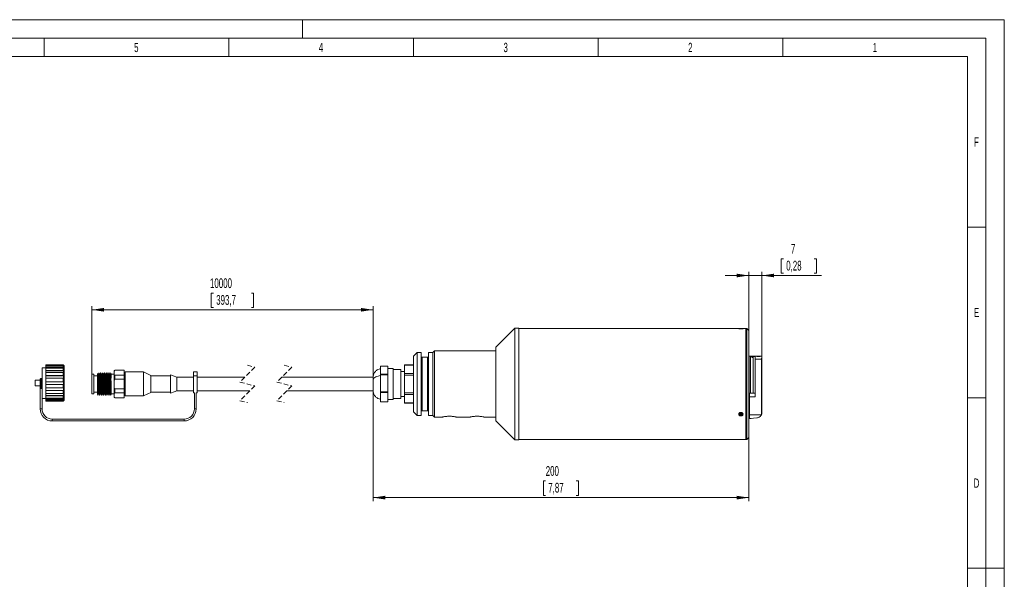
# Model space of a CAD drawing. Header units: millimetres. Extents: x 0 to 420, y 0 to 297.
# Tile 3 of 3: x 153 to 420, y 146 to 297. Entities that reach past the tile are written whole.
import ezdxf

# ---------------------------------------------------------------- set-up
doc = ezdxf.new("R2010")
doc.units = ezdxf.units.MM
doc.linetypes.add('HIDDEN', pattern=[1.905, 1.27, -0.635])
doc.styles.add('SLDTEXTSTYLE0', font='TXT', dxfattribs={"width": 0.638186})
doc.styles.add('SLDTEXTSTYLE1', font='TXT', dxfattribs={"width": 0.605})
doc.dimstyles.new('SLDDIMSTYLE0', dxfattribs={"dimtxt": 2.568319, "dimasz": 3.3, "dimexe": 0, "dimexo": 0.0625, "dimgap": 0.64208, "dimtad": 1, "dimdec": 0, "dimlfac": 2, "dimrnd": 1e-09, "dimzin": 12, "dimdsep": 46, "dimtxsty": 'SLDTEXTSTYLE1', "dimsah": 1, "dimcen": 0.09, "dimadec": 0, "dimazin": 3, "dimtfac": 1, "dimtdec": 1, "dimtmove": 0, "dimatfit": 0, "dimfxl": 1, "dimfrac": 2, "dimtolj": 1, "dimtzin": 12, "dimarcsym": 0})
doc.dimstyles.new('SLDDIMSTYLE1', dxfattribs={"dimtxt": 2.568319, "dimasz": 3.3, "dimexe": 0, "dimexo": 0.0625, "dimgap": 0.64208, "dimtad": 1, "dimdec": 1, "dimlfac": 2, "dimrnd": 1e-09, "dimzin": 12, "dimdsep": 46, "dimtxsty": 'SLDTEXTSTYLE1', "dimsah": 1, "dimcen": 0.09, "dimadec": 0, "dimazin": 3, "dimtfac": 1, "dimtdec": 1, "dimtofl": 0, "dimtmove": 0, "dimatfit": 3, "dimfxl": 1, "dimfrac": 2, "dimtolj": 1, "dimtzin": 12, "dimarcsym": 0})
doc.dimstyles.new('SLDDIMSTYLE2', dxfattribs={"dimtxt": 2.568319, "dimasz": 3.3, "dimexe": 0, "dimexo": 0.0625, "dimgap": 0.64208, "dimtad": 1, "dimdec": 1, "dimlfac": 2, "dimrnd": 1e-09, "dimzin": 12, "dimdsep": 46, "dimtxsty": 'SLDTEXTSTYLE1', "dimsah": 1, "dimcen": 0.09, "dimadec": 0, "dimazin": 3, "dimtfac": 1, "dimtdec": 1, "dimtofl": 0, "dimtmove": 0, "dimatfit": 3, "dimfxl": 1, "dimfrac": 2, "dimtolj": 1, "dimtzin": 12, "dimarcsym": 0})

# ---------------------------------------------------------------- blocks, each defined once
blk = doc.blocks.new('_D')
at = {"color": 7, "linetype": 'Continuous', "lineweight": 0}
for p, q in [((360.21, 232.29), (359.62, 232.29)), ((359.62, 232.29), (359.62, 228.35)), ((368.54, 232.29), (369.12, 232.29)), ((369.12, 232.29), (369.12, 228.35)), ((350.82, 227.76), (344.42, 227.76)), ((350.82, 212.9), (350.82, 228.76)), ((350.82, 227.76), (354.37, 227.76)), ((354.37, 205.58), (354.37, 228.76)), ((354.37, 227.76), (370.54, 227.76)), ((359.62, 228.35), (360.21, 228.35)), ((369.12, 228.35), (368.54, 228.35))]:
    blk.add_line(p, q, dxfattribs=at)
for points in [[(350.82, 227.76), (347.52, 228.26), (347.52, 227.26)], [(354.37, 227.76), (357.67, 227.26), (357.67, 228.26)]]:
    blk.add_solid(points, dxfattribs=at)
at = {"color": 7, "linetype": 'Continuous', "lineweight": 0, "attachment_point": 1, "style": 'SLDTEXTSTYLE1'}
for s, insert, char_height in [('7', (362.22, 236.29, 0.05), 2.65), ('0,28', (360.94, 231.76, 0.05), 2.646)]:
    blk.add_mtext(s, dxfattribs=dict(at, insert=insert, char_height=char_height))
blk = doc.blocks.new('_D_1')
at = {"color": 7, "linetype": 'Continuous', "lineweight": 0}
for p, q in [((249.07, 196.4), (249.07, 166.64)), ((350.82, 183.9), (350.82, 166.64)), ((295.78, 172.17), (295.19, 172.17)), ((295.19, 172.17), (295.19, 168.23)), ((304.11, 172.17), (304.7, 172.17)), ((304.7, 172.17), (304.7, 168.23)), ((295.19, 168.23), (295.78, 168.23)), ((304.7, 168.23), (304.11, 168.23)), ((350.82, 167.64), (249.07, 167.64))]:
    blk.add_line(p, q, dxfattribs=at)
for points in [[(249.07, 167.64), (252.37, 167.14), (252.37, 168.14)], [(350.82, 167.64), (347.52, 168.14), (347.52, 167.14)]]:
    blk.add_solid(points, dxfattribs=at)
at = {"color": 7, "linetype": 'Continuous', "lineweight": 0, "char_height": 2.646, "attachment_point": 1, "style": 'SLDTEXTSTYLE1'}
for s, insert in [('200', (295.83, 176.17, 0.05)), ('7,87', (296.52, 171.64, 0.05))]:
    blk.add_mtext(s, dxfattribs=dict(at, insert=insert))
blk = doc.blocks.new('_D_2')
at = {"color": 7, "linetype": 'Continuous', "lineweight": 0}
for p, q in [((205.86, 223.01), (205.28, 223.01)), ((205.28, 223.01), (205.28, 219.07)), ((216.15, 223.01), (216.74, 223.01)), ((216.74, 223.01), (216.74, 219.07)), ((172.95, 201.02), (172.95, 219.48)), ((205.28, 219.07), (205.86, 219.07)), ((216.74, 219.07), (216.15, 219.07)), ((249.07, 199.49), (249.07, 219.48)), ((249.07, 218.48), (172.95, 218.48))]:
    blk.add_line(p, q, dxfattribs=at)
for points in [[(172.95, 218.48), (176.25, 217.98), (176.25, 218.98)], [(249.07, 218.48), (245.77, 218.98), (245.77, 217.98)]]:
    blk.add_solid(points, dxfattribs=at)
at = {"color": 7, "linetype": 'Continuous', "lineweight": 0, "char_height": 2.646, "attachment_point": 1, "style": 'SLDTEXTSTYLE1'}
for s, insert in [('10000', (204.93, 227.01, 0.05)), ('393,7', (206.6, 222.48, 0.05))]:
    blk.add_mtext(s, dxfattribs=dict(at, insert=insert))

msp = doc.modelspace()

# ---------------------------------------------------------------- linework, layer by layer
at = {"color": 133, "linetype": 'Continuous', "lineweight": 0}
for p, q in [((420, 297), (0, 297)), ((230, 292), (230, 297)), ((420, 0), (420, 297)), ((415, 292), (5, 292)), ((160, 292), (160, 287)), ((210, 292), (210, 287)), ((260, 292), (260, 287)), ((310, 292), (310, 287)), ((360, 292), (360, 287)), ((415, 292), (415, 5)), ((160, 287), (110, 287)), ((210, 287), (160, 287)), ((260, 287), (210, 287)), ((310, 287), (260, 287)), ((360, 287), (310, 287)), ((410, 287), (360, 287)), ((410, 60.25), (410, 287)), ((415, 240.833), (410, 240.833)), ((415, 194.667), (410, 194.667)), ((415, 148.5), (410, 148.5)), ((415, 148.5), (420, 148.5))]:
    msp.add_line(p, q, dxfattribs=at)
at = {"color": 7, "linetype": 'Continuous', "lineweight": 15}
for p, q in [((287.429, 213.471), (282.304, 208.346)), ((288.521, 213.471), (287.429, 213.471)), ((287.429, 213.471), (287.429, 183.321)), ((288.521, 213.471), (288.521, 183.321)), ((350.021, 213.396), (288.521, 213.396)), ((348.286, 213.377), (348.24, 213.35)), ((348.541, 213.387), (348.411, 213.375)), ((348.541, 213.363), (348.411, 213.375)), ((348.541, 213.387), (348.801, 213.387)), ((348.541, 213.363), (348.541, 213.387)), ((348.541, 213.363), (348.801, 213.363)), ((348.801, 213.387), (348.931, 213.375)), ((348.801, 213.363), (348.801, 213.387)), ((348.801, 213.363), (348.931, 213.375)), ((349.103, 213.35), (349.056, 213.377)), ((350.021, 213.396), (350.021, 183.396)), ((350.321, 213.396), (350.071, 213.396)), ((350.071, 213.396), (350.071, 197.596)), ((350.821, 212.896), (350.321, 213.396)), ((350.321, 213.396), (350.321, 197.596)), ((350.071, 212.146), (350.021, 212.146)), ((350.821, 212.896), (350.821, 197.623)), ((282.304, 208.346), (282.304, 188.446)), ((261.054, 206.896), (260.054, 205.896)), ((260.054, 205.896), (260.054, 190.896)), ((262.104, 206.896), (261.054, 206.896)), ((261.054, 206.896), (261.054, 189.896)), ((262.104, 206.896), (262.104, 189.896)), ((263.804, 205.646), (262.354, 205.646)), ((265.304, 206.896), (264.054, 206.896)), ((264.054, 206.896), (264.054, 189.896)), ((265.754, 207.346), (265.304, 206.896)), ((265.304, 206.896), (265.304, 189.896)), ((282.304, 207.346), (265.754, 207.346)), ((265.754, 207.346), (265.754, 189.446)), ((350.871, 205.883), (351.321, 205.883)), ((350.871, 195.883), (350.871, 205.883)), ((352.021, 205.478), (351.321, 205.883)), ((351.321, 205.883), (352.521, 205.883)), ((351.321, 205.883), (351.321, 195.883)), ((352.521, 205.825), (352.021, 205.825)), ((352.021, 205.825), (352.021, 205.478)), ((352.021, 205.478), (352.021, 195.883)), ((352.521, 205.883), (353.021, 205.883)), ((352.521, 205.133), (352.521, 205.883)), ((353.021, 205.883), (353.871, 205.883)), ((353.021, 205.883), (353.021, 205.881)), ((353.021, 205.881), (353.871, 205.881)), ((353.871, 205.881), (353.871, 205.883)), ((353.871, 205.883), (354.371, 205.883)), ((354.371, 205.883), (354.371, 205.583)), ((354.371, 205.583), (354.371, 190.705)), ((160.445, 202.796), (159.445, 202.796)), ((159.445, 194.496), (159.445, 202.796)), ((165.195, 203.546), (160.445, 203.546)), ((160.445, 203.523), (160.445, 203.546)), ((165.195, 203.523), (160.445, 203.523)), ((160.445, 203.523), (160.445, 203.392)), ((160.445, 203.392), (165.195, 203.392)), ((160.445, 203.065), (160.445, 203.392)), ((165.195, 203.065), (160.445, 203.065)), ((160.445, 202.935), (160.445, 203.065)), ((160.445, 202.935), (165.295, 202.935)), ((160.445, 202.69), (160.445, 202.935)), ((160.445, 202.69), (165.195, 202.69)), ((160.445, 202.074), (160.445, 202.69)), ((165.445, 203.296), (165.195, 203.546)), ((165.195, 203.546), (165.195, 203.523)), ((165.295, 203.424), (165.195, 203.523)), ((165.195, 203.065), (165.195, 203.392)), ((165.195, 203.392), (165.295, 203.294)), ((165.295, 202.978), (165.195, 203.065)), ((165.195, 202.074), (165.195, 202.69)), ((165.195, 202.69), (165.295, 202.603)), ((165.213, 203.375), (165.295, 203.375)), ((165.295, 203.294), (165.295, 203.424)), ((165.295, 202.603), (165.295, 202.978)), ((165.445, 203.296), (165.445, 193.996)), ((253.054, 203.255), (251.054, 203.255)), ((251.054, 203.238), (251.054, 203.255)), ((251.054, 201.024), (251.054, 203.238)), ((253.054, 203.255), (253.054, 203.238)), ((253.054, 203.238), (253.054, 202.317)), ((260.054, 203.578), (257.554, 203.578)), ((257.554, 203.519), (257.554, 203.578)), ((257.554, 201.234), (257.554, 203.519)), ((352.521, 194.883), (352.521, 205.133)), ((165.195, 202.074), (160.445, 202.074)), ((160.445, 201.977), (160.445, 202.074)), ((160.445, 201.977), (165.295, 201.977)), ((160.445, 201.499), (160.445, 201.977)), ((160.445, 201.499), (165.195, 201.499)), ((160.445, 200.669), (160.445, 201.499)), ((165.195, 200.669), (160.445, 200.669)), ((160.445, 200.618), (160.445, 200.669)), ((160.445, 200.618), (165.295, 200.618)), ((160.445, 199.913), (160.445, 200.618)), ((160.445, 199.021), (160.445, 199.965)), ((160.445, 199.965), (165.195, 199.965)), ((165.295, 202.009), (165.195, 202.074)), ((165.195, 200.669), (165.195, 201.499)), ((165.195, 201.499), (165.295, 201.435)), ((165.295, 200.635), (165.195, 200.669)), ((165.195, 199.021), (165.195, 199.965)), ((165.195, 199.965), (165.295, 199.93)), ((165.295, 201.435), (165.295, 202.009)), ((165.295, 199.93), (165.295, 200.635)), ((173.445, 201.021), (172.945, 201.021)), ((172.945, 198.396), (172.945, 201.021)), ((173.445, 198.396), (173.445, 201.021)), ((174.445, 200.646), (173.445, 200.646)), ((174.445, 199.398), (174.445, 201.197)), ((174.527, 201.091), (174.465, 201.199)), ((174.619, 201.096), (174.525, 201.096)), ((174.85, 201.396), (174.792, 201.396)), ((175.119, 201.096), (175.025, 201.096)), ((175.349, 201.396), (175.292, 201.396)), ((175.619, 201.096), (175.525, 201.096)), ((175.849, 201.396), (175.792, 201.396)), ((176.119, 201.096), (176.025, 201.096)), ((176.349, 201.396), (176.292, 201.396)), ((176.619, 201.096), (176.525, 201.096)), ((176.849, 201.396), (176.792, 201.396)), ((177.119, 201.096), (177.025, 201.096)), ((177.349, 201.396), (177.292, 201.396)), ((177.619, 201.096), (177.525, 201.096)), ((177.849, 201.396), (177.792, 201.396)), ((178.119, 201.096), (178.025, 201.096)), ((178.194, 201.231), (178.113, 201.091)), ((178.195, 199.949), (178.195, 201.233)), ((178.945, 201.096), (178.195, 201.096)), ((178.945, 201.896), (178.945, 201.427)), ((178.945, 201.677), (178.945, 201.497)), ((178.945, 198.396), (178.945, 201.427)), ((181.695, 202.146), (179.195, 202.146)), ((179.195, 202.1), (181.695, 202.1)), ((181.695, 200.754), (179.195, 200.754)), ((181.695, 202.146), (181.695, 202.1)), ((181.695, 202.1), (181.695, 200.754)), ((181.945, 200.896), (181.695, 200.896)), ((181.695, 200.754), (181.695, 199.742)), ((186.945, 201.646), (181.945, 201.646)), ((181.945, 198.396), (181.945, 201.646)), ((186.945, 201.646), (186.945, 198.396)), ((188.945, 198.396), (188.945, 200.671)), ((194.195, 200.646), (188.945, 200.646)), ((194.245, 200.896), (194.195, 200.896)), ((194.195, 198.396), (194.195, 200.895)), ((194.245, 200.896), (194.245, 198.396)), ((195.945, 198.396), (195.945, 200.277)), ((200.445, 200.271), (195.945, 200.271)), ((200.445, 201.692), (201.445, 201.692)), ((200.445, 200.645), (200.445, 201.692)), ((200.445, 195.996), (200.445, 200.645)), ((201.445, 201.692), (201.445, 200.645)), ((201.445, 200.645), (201.445, 195.996)), ((214.394, 200.271), (201.445, 200.271)), ((249.072, 200.271), (224.394, 200.271)), ((249.072, 200.396), (249.072, 199.486)), ((251.054, 200.903), (251.054, 201.024)), ((251.054, 196.242), (251.054, 200.903)), ((254.554, 202.596), (253.054, 202.596)), ((253.054, 201.814), (253.054, 202.317)), ((253.054, 201.024), (253.054, 201.814)), ((253.054, 201.024), (253.054, 200.903)), ((253.054, 200.903), (253.054, 199.24)), ((254.554, 202.596), (254.554, 194.196)), ((256.554, 202.329), (254.554, 202.329)), ((256.554, 202.329), (256.554, 194.463)), ((257.554, 201.771), (256.554, 201.771)), ((257.554, 200.794), (257.554, 201.234)), ((257.554, 195.998), (257.554, 200.794)), ((158.945, 199.396), (157.595, 199.396)), ((157.595, 197.896), (157.595, 199.396)), ((157.595, 197.896), (158.945, 197.896)), ((158.945, 197.723), (158.945, 197.146)), ((165.195, 199.021), (160.445, 199.021)), ((160.445, 198.271), (160.445, 199.021)), ((160.445, 197.327), (160.445, 198.271)), ((160.445, 198.271), (165.195, 198.271)), ((160.445, 196.674), (160.445, 197.379)), ((165.195, 197.327), (160.445, 197.327)), ((165.295, 199.021), (165.195, 199.021)), ((165.195, 197.327), (165.195, 198.271)), ((165.195, 198.271), (165.295, 198.271)), ((165.295, 197.362), (165.195, 197.327)), ((165.295, 198.271), (165.295, 199.021)), ((165.295, 196.657), (165.295, 197.362)), ((172.945, 195.771), (172.945, 198.396)), ((173.445, 195.771), (173.445, 198.396)), ((174.445, 197.384), (174.445, 199.398)), ((174.445, 195.572), (174.445, 197.384)), ((178.945, 195.365), (178.945, 198.396)), ((179.195, 199.742), (181.695, 199.742)), ((181.695, 199.742), (181.695, 197.05)), ((181.945, 195.146), (181.945, 198.396)), ((186.945, 198.396), (186.945, 195.146)), ((188.945, 196.121), (188.945, 198.396)), ((194.195, 195.896), (194.195, 198.396)), ((194.245, 198.396), (194.245, 195.896)), ((195.945, 196.515), (195.945, 198.396)), ((249.072, 199.486), (249.072, 196.396)), ((253.054, 198.181), (253.054, 199.24)), ((253.054, 198.181), (253.054, 196.242)), ((350.071, 197.596), (350.071, 183.396)), ((350.321, 197.596), (350.321, 183.396)), ((350.821, 197.623), (350.821, 183.896)), ((158.945, 197.146), (158.945, 191.646)), ((165.295, 196.674), (160.445, 196.674)), ((160.445, 196.623), (160.445, 196.674)), ((160.445, 196.623), (165.195, 196.623)), ((160.445, 195.793), (160.445, 196.623)), ((165.195, 195.793), (160.445, 195.793)), ((160.445, 195.315), (160.445, 195.793)), ((165.295, 195.315), (160.445, 195.315)), ((160.445, 195.218), (160.445, 195.315)), ((160.445, 195.218), (165.195, 195.218)), ((160.445, 194.602), (160.445, 195.218)), ((165.195, 196.623), (165.295, 196.657)), ((165.195, 195.793), (165.195, 196.623)), ((165.295, 195.857), (165.195, 195.793)), ((165.195, 195.218), (165.295, 195.283)), ((165.195, 194.602), (165.195, 195.218)), ((165.295, 194.689), (165.195, 194.602)), ((165.295, 195.283), (165.295, 195.857)), ((165.295, 194.314), (165.295, 194.689)), ((172.945, 195.771), (173.445, 195.771)), ((173.445, 196.146), (174.445, 196.146)), ((174.541, 195.396), (174.599, 195.396)), ((174.772, 195.696), (174.866, 195.696)), ((175.041, 195.396), (175.099, 195.396)), ((175.273, 195.696), (175.366, 195.696)), ((175.541, 195.396), (175.599, 195.396)), ((175.773, 195.696), (175.866, 195.696)), ((176.041, 195.396), (176.099, 195.396)), ((176.273, 195.696), (176.366, 195.696)), ((176.541, 195.396), (176.599, 195.396)), ((176.773, 195.696), (176.866, 195.696)), ((177.041, 195.396), (177.099, 195.396)), ((177.273, 195.696), (177.366, 195.696)), ((177.541, 195.396), (177.599, 195.396)), ((177.773, 195.696), (177.866, 195.696)), ((178.042, 195.396), (178.099, 195.396)), ((178.195, 196.843), (178.195, 195.559)), ((178.195, 195.696), (178.945, 195.696)), ((178.945, 195.247), (178.945, 195.058)), ((178.945, 195.074), (178.945, 194.896)), ((181.695, 197.05), (179.195, 197.05)), ((179.195, 196.038), (181.695, 196.038)), ((181.695, 194.692), (179.195, 194.692)), ((179.195, 194.646), (181.695, 194.646)), ((181.695, 197.05), (181.695, 196.038)), ((181.695, 196.038), (181.695, 194.692)), ((181.695, 195.896), (181.945, 195.896)), ((181.695, 194.692), (181.695, 194.646)), ((181.945, 195.146), (186.945, 195.146)), ((188.945, 196.146), (194.195, 196.146)), ((194.195, 195.896), (194.245, 195.896)), ((195.945, 196.521), (200.445, 196.521)), ((200.445, 195.996), (200.695, 195.996)), ((200.695, 195.996), (200.695, 191.646)), ((201.195, 195.996), (201.445, 195.996)), ((201.195, 191.646), (201.195, 195.996)), ((201.445, 196.521), (215.694, 196.521)), ((225.694, 196.521), (249.072, 196.521)), ((251.054, 196.105), (251.054, 196.242)), ((251.054, 193.561), (251.054, 196.105)), ((253.054, 196.105), (253.054, 196.242)), ((253.054, 196.105), (253.054, 193.561)), ((256.554, 195.021), (257.554, 195.021)), ((257.554, 195.558), (257.554, 195.998)), ((257.554, 193.273), (257.554, 195.558)), ((350.871, 195.883), (350.971, 195.883)), ((350.971, 195.883), (352.521, 195.883)), ((350.971, 194.883), (350.971, 195.883)), ((350.971, 194.883), (350.971, 190.033)), ((159.445, 191.646), (159.445, 194.496)), ((159.445, 194.496), (160.445, 194.496)), ((165.195, 194.602), (160.445, 194.602)), ((160.445, 194.357), (160.445, 194.602)), ((165.295, 194.357), (160.445, 194.357)), ((160.445, 194.227), (160.445, 194.357)), ((160.445, 194.227), (165.195, 194.227)), ((160.445, 193.9), (160.445, 194.227)), ((165.195, 193.9), (160.445, 193.9)), ((160.445, 193.9), (160.445, 193.769)), ((160.445, 193.769), (165.195, 193.769)), ((160.445, 193.746), (160.445, 193.769)), ((160.445, 193.746), (165.195, 193.746)), ((165.195, 194.227), (165.295, 194.314)), ((165.195, 193.9), (165.195, 194.227)), ((165.295, 193.998), (165.195, 193.9)), ((165.195, 193.746), (165.445, 193.996)), ((165.195, 193.769), (165.295, 193.868)), ((165.195, 193.769), (165.195, 193.746)), ((165.295, 193.917), (165.213, 193.917)), ((165.295, 193.868), (165.295, 193.998)), ((251.054, 193.536), (251.054, 193.561)), ((251.054, 193.536), (253.054, 193.536)), ((253.054, 194.196), (254.554, 194.196)), ((253.054, 193.536), (253.054, 193.561)), ((254.554, 194.463), (256.554, 194.463)), ((257.554, 193.214), (257.554, 193.273)), ((257.554, 193.214), (260.054, 193.214)), ((350.971, 193.033), (350.821, 193.033)), ((260.054, 190.896), (261.054, 189.896)), ((261.054, 189.896), (262.104, 189.896)), ((262.354, 191.146), (263.804, 191.146)), ((264.054, 189.896), (265.304, 189.896)), ((265.304, 189.896), (265.754, 189.446)), ((265.754, 189.446), (267.905, 189.446)), ((271.604, 189.446), (275.405, 189.446)), ((279.104, 189.446), (282.304, 189.446)), ((348.171, 190.445), (348.171, 190.249)), ((348.411, 190.222), (348.549, 190.406)), ((348.533, 190.029), (348.411, 190.222)), ((348.533, 190.385), (348.533, 190.029)), ((348.533, 190.029), (348.793, 190.021)), ((348.809, 190.398), (348.549, 190.406)), ((348.793, 190.399), (348.793, 190.021)), ((348.931, 190.206), (348.793, 190.021)), ((348.931, 190.206), (348.809, 190.398)), ((349.171, 190.249), (349.171, 190.439)), ((350.821, 190.533), (350.971, 190.533)), ((350.971, 189.033), (350.971, 190.033)), ((197.945, 188.896), (162.195, 188.896)), ((162.195, 188.396), (197.945, 188.396)), ((282.304, 188.446), (287.429, 183.321)), ((350.021, 184.646), (350.071, 184.646)), ((287.429, 183.321), (288.521, 183.321)), ((288.521, 183.396), (350.021, 183.396)), ((350.071, 183.396), (350.321, 183.396)), ((350.321, 183.396), (350.821, 183.896))]:
    msp.add_line(p, q, dxfattribs=at)
at = {"color": 8, "linetype": 'Continuous', "lineweight": 0}
for p, q in [((262.354, 205.646), (262.354, 191.146)), ((263.804, 191.146), (263.804, 205.646)), ((251.054, 203.238), (253.054, 203.238)), ((260.054, 203.519), (257.554, 203.519)), ((354.221, 205.133), (352.521, 205.133)), ((354.221, 190.051), (354.221, 205.133)), ((179.195, 202.146), (179.195, 202.1)), ((179.195, 200.754), (179.195, 199.742)), ((200.445, 200.645), (201.445, 200.645)), ((251.054, 201.024), (253.054, 201.024)), ((251.054, 200.903), (253.054, 200.903)), ((257.554, 201.234), (260.054, 201.234)), ((260.054, 200.794), (257.554, 200.794)), ((159.195, 197.492), (159.195, 199.891)), ((159.195, 197.492), (159.195, 197.146)), ((158.945, 197.146), (159.195, 197.146)), ((159.195, 197.146), (159.445, 197.146)), ((179.195, 197.05), (179.195, 196.038)), ((179.195, 194.692), (179.195, 194.646)), ((251.054, 196.242), (253.054, 196.242)), ((253.054, 196.105), (251.054, 196.105)), ((257.554, 195.998), (260.054, 195.998)), ((260.054, 195.558), (257.554, 195.558)), ((352.521, 194.883), (350.971, 194.883)), ((253.054, 193.561), (251.054, 193.561)), ((257.554, 193.273), (260.054, 193.273)), ((159.445, 191.646), (158.945, 191.646)), ((201.195, 191.646), (200.695, 191.646)), ((350.971, 190.033), (354.212, 190.033)), ((162.195, 188.396), (162.195, 188.896)), ((197.945, 188.896), (197.945, 188.646)), ((197.945, 188.646), (197.945, 188.396))]:
    msp.add_line(p, q, dxfattribs=at)
at = {"color": 7, "linetype": 'HIDDEN', "lineweight": 0}
for p, q in [((217.044, 202.921), (213.044, 198.921)), ((215.044, 203.446), (217.044, 202.921)), ((227.044, 202.921), (223.044, 198.921)), ((225.044, 203.446), (227.044, 202.921)), ((213.044, 198.921), (217.044, 197.871)), ((217.044, 197.871), (213.044, 193.871)), ((223.044, 198.921), (227.044, 197.871)), ((227.044, 197.871), (223.044, 193.871)), ((213.044, 193.871), (215.044, 193.346)), ((223.044, 193.871), (225.044, 193.346))]:
    msp.add_line(p, q, dxfattribs=at)
at = {"color": 7, "linetype": 'Continuous', "lineweight": 15, "flags": 128}
for points in [[(348.313, 213.383), (348.284, 213.375), (348.313, 213.367), (348.397, 213.36), (348.523, 213.356), (348.671, 213.354), (348.819, 213.356), (348.945, 213.36), (349.028, 213.367), (349.058, 213.375), (349.028, 213.383), (348.945, 213.389), (348.819, 213.394), (348.671, 213.395), (348.523, 213.394), (348.397, 213.389), (348.313, 213.383)], [(174.791, 201.398), (174.701, 201.243), (174.612, 201.088)], [(175.027, 201.091), (174.938, 201.246), (174.848, 201.401)], [(175.291, 201.399), (175.202, 201.244), (175.112, 201.089)], [(175.527, 201.091), (175.438, 201.246), (175.348, 201.401)], [(175.792, 201.4), (175.702, 201.245), (175.613, 201.09)], [(176.027, 201.091), (175.938, 201.246), (175.848, 201.401)], [(176.292, 201.401), (176.203, 201.246), (176.113, 201.091)], [(176.528, 201.091), (176.438, 201.246), (176.348, 201.401)], [(176.792, 201.401), (176.703, 201.246), (176.613, 201.091)], [(177.028, 201.09), (176.938, 201.245), (176.849, 201.4)], [(177.293, 201.401), (177.203, 201.246), (177.113, 201.091)], [(177.529, 201.089), (177.439, 201.244), (177.349, 201.4)], [(177.793, 201.401), (177.703, 201.246), (177.613, 201.091)], [(178.029, 201.088), (177.939, 201.243), (177.85, 201.399)], [(188.945, 200.671), (187.825, 201.217), (186.945, 201.646)], [(195.945, 200.277), (194.993, 200.624), (194.245, 200.896)], [(174.44, 195.568), (174.451, 195.549), (174.541, 195.394)], [(174.598, 195.391), (174.688, 195.546), (174.777, 195.701)], [(174.862, 195.703), (174.952, 195.548), (175.041, 195.393)], [(175.098, 195.391), (175.188, 195.546), (175.277, 195.701)], [(175.362, 195.702), (175.452, 195.547), (175.542, 195.392)], [(175.598, 195.391), (175.688, 195.546), (175.777, 195.701)], [(175.863, 195.702), (175.952, 195.547), (176.042, 195.392)], [(176.098, 195.391), (176.188, 195.546), (176.278, 195.701)], [(176.363, 195.701), (176.453, 195.546), (176.542, 195.391)], [(176.599, 195.391), (176.688, 195.547), (176.778, 195.702)], [(176.863, 195.701), (176.953, 195.546), (177.043, 195.391)], [(177.099, 195.392), (177.189, 195.547), (177.278, 195.702)], [(177.363, 195.701), (177.453, 195.546), (177.543, 195.391)], [(177.6, 195.393), (177.689, 195.548), (177.779, 195.703)], [(177.863, 195.701), (177.953, 195.546), (178.043, 195.391)], [(178.1, 195.394), (178.19, 195.549), (178.201, 195.568)], [(186.945, 195.146), (188.065, 195.692), (188.945, 196.121)], [(194.245, 195.896), (195.197, 196.242), (195.945, 196.515)], [(348.718, 189.832), (348.905, 189.879), (349.056, 189.982), (349.149, 190.126), (349.169, 190.289), (349.113, 190.446), (348.989, 190.572), (348.818, 190.65), (348.623, 190.666), (348.437, 190.62), (348.285, 190.516), (348.193, 190.372), (348.173, 190.21), (348.229, 190.053), (348.353, 189.926), (348.524, 189.849), (348.718, 189.832)], [(348.708, 189.891), (348.852, 189.927), (348.969, 190.007), (349.041, 190.119), (349.056, 190.245), (349.013, 190.366), (348.917, 190.464), (348.784, 190.524), (348.634, 190.537), (348.49, 190.5), (348.373, 190.42), (348.301, 190.309), (348.286, 190.183), (348.329, 190.062), (348.425, 189.964), (348.557, 189.904), (348.708, 189.891)], [(350.971, 189.033), (351.102, 189.044), (351.49, 189.078), (352.129, 189.134), (353.002, 189.21)]]:
    msp.add_lwpolyline(points, dxfattribs=at)
at = {"color": 7, "linetype": 'Continuous', "lineweight": 15}
for centre, radius, start, end in [((262.354, 205.896), 0.25, 180.00041, 269.9997), ((263.804, 205.896), 0.25, 270.0003, 359.99959), ((179.195, 201.896), 0.25, 90.00107, 179.99963), ((179.195, 194.896), 0.25, 180.00037, 269.99893), ((162.195, 191.646), 3.25, 179.99995, 270.00011), ((162.195, 191.646), 2.75, 180.0004, 269.99981), ((197.945, 191.646), 2.75, 269.99997, 0.00013), ((197.945, 191.646), 3.25, 270.00015, 0.00005), ((262.354, 190.896), 0.25, 90.0003, 179.99959), ((263.804, 190.896), 0.25, 0.00041, 89.9997), ((352.968, 190.657), 1.392, 333.34509, 334.17675)]:
    msp.add_arc(centre, radius, start, end, dxfattribs=at)
at = {"color": 8, "linetype": 'Continuous', "lineweight": 0}
for centre, start, end in [((159.183, 197.73), 181.5918, 272.96851), ((159.208, 197.73), 267.03146, 358.40798)]:
    msp.add_arc(centre, 0.238, start, end, dxfattribs=at)
at = {"color": 7, "linetype": 'Continuous', "lineweight": 15}
for points, knots in [([(348.103, 213.374), (348.102, 213.373), (348.086, 213.359), (348.2, 213.361), (348.268, 213.343), (348.438, 213.338), (348.611, 213.332), (348.799, 213.334), (348.966, 213.338), (349.114, 213.352), (349.183, 213.354), (349.263, 213.376), (349.178, 213.39), (349.108, 213.389), (348.957, 213.394), (348.851, 213.394), (348.791, 213.394), (348.79, 213.394)], [0, 0, 0, 0, 0.0030196, 0.037347, 0.1073533, 0.2054672, 0.3206988, 0.4400793, 0.550294, 0.6391127, 0.6966156, 0.7168257, 0.738721, 0.7977637, 0.887873, 0.9989933, 1, 1, 1, 1]), ([(348.561, 213.394), (348.534, 213.394), (348.451, 213.394), (348.325, 213.392), (348.202, 213.391), (348.134, 213.383), (348.11, 213.381)], [0, 0, 0, 0, 0.1777765, 0.5518079, 0.8364515, 1, 1, 1, 1]), ([(354.371, 205.583), (354.366, 205.543), (354.352, 205.43), (354.287, 205.284), (354.24, 205.175), (354.221, 205.134), (354.221, 205.133)], [0, 0, 0, 0, 0.2522561, 0.7135602, 0.9918765, 1, 1, 1, 1]), ([(174.526, 201.087), (174.526, 201.089), (174.545, 201.157), (174.556, 200.653), (174.588, 200.411), (174.606, 199.621), (174.635, 198.838), (174.661, 197.943), (174.682, 197.159), (174.713, 196.377), (174.727, 196.125), (174.755, 195.634), (174.771, 195.709), (174.772, 195.715)], [0, 0, 0, 0, 0.0009678, 0.0382782, 0.1273706, 0.2583184, 0.41636, 0.5837183, 0.7414985, 0.8719418, 0.9603644, 0.9970076, 1, 1, 1, 1]), ([(174.619, 201.061), (174.622, 201.067), (174.667, 201.154), (174.642, 200.588), (174.695, 200.293), (174.709, 199.481), (174.735, 198.673), (174.762, 197.796), (174.788, 196.983), (174.81, 196.371), (174.833, 195.922), (174.85, 195.787), (174.857, 195.679), (174.864, 195.702), (174.864, 195.703)], [0, 0, 0, 0, 0.0034446, 0.0509737, 0.1490017, 0.2866008, 0.4483036, 0.615835, 0.7703484, 0.8944209, 0.974115, 0.9866642, 0.999618, 1, 1, 1, 1]), ([(175.037, 195.416), (175.03, 195.47), (174.998, 195.688), (174.986, 196.164), (174.958, 196.896), (174.937, 197.669), (174.912, 198.52), (174.889, 199.35), (174.881, 200.204), (174.81, 200.834), (174.867, 201.222), (174.798, 201.346), (174.792, 201.358)], [0, 0, 0, 0, 0.0273267, 0.1113107, 0.2392216, 0.3966494, 0.5012517, 0.6681812, 0.8163021, 0.92895, 0.9934376, 1, 1, 1, 1]), ([(174.852, 201.386), (174.86, 201.329), (174.893, 201.107), (174.905, 200.628), (174.933, 199.896), (174.957, 198.997), (174.984, 198.017), (175.007, 197.128), (175.031, 196.239), (175.064, 195.926), (175.066, 195.324), (175.098, 195.426), (175.101, 195.437)], [0, 0, 0, 0, 0.0287542, 0.1118751, 0.2384717, 0.3942819, 0.5617668, 0.7220385, 0.8570377, 0.951567, 0.9950905, 1, 1, 1, 1]), ([(175.025, 201.066), (175.027, 201.07), (175.074, 201.152), (175.037, 200.585), (175.104, 200.295), (175.106, 199.48), (175.142, 198.677), (175.165, 197.784), (175.184, 197.022), (175.225, 196.273), (175.217, 196.057), (175.267, 195.648), (175.275, 195.702), (175.275, 195.706)], [0, 0, 0, 0, 0.0024317, 0.0498275, 0.1476983, 0.285097, 0.4465291, 0.6138402, 0.7681152, 0.8920157, 0.9715921, 0.9982182, 1, 1, 1, 1]), ([(175.119, 201.061), (175.122, 201.067), (175.167, 201.154), (175.142, 200.588), (175.195, 200.293), (175.209, 199.481), (175.235, 198.674), (175.263, 197.793), (175.285, 196.992), (175.317, 196.348), (175.323, 195.939), (175.357, 195.759), (175.365, 195.721)], [0, 0, 0, 0, 0.0034583, 0.0511751, 0.1495911, 0.287735, 0.4500777, 0.6182722, 0.7733971, 0.8979607, 0.9779702, 1, 1, 1, 1]), ([(175.538, 195.413), (175.53, 195.468), (175.498, 195.687), (175.486, 196.164), (175.458, 196.896), (175.437, 197.669), (175.412, 198.52), (175.389, 199.35), (175.381, 200.204), (175.31, 200.834), (175.367, 201.222), (175.298, 201.346), (175.292, 201.358)], [0, 0, 0, 0, 0.0278834, 0.1118192, 0.2396571, 0.396995, 0.5015376, 0.6683717, 0.816408, 0.9289916, 0.9934426, 1, 1, 1, 1]), ([(175.349, 201.355), (175.353, 201.359), (175.429, 201.442), (175.341, 200.805), (175.444, 200.45), (175.431, 199.541), (175.472, 198.635), (175.492, 197.66), (175.513, 196.778), (175.554, 196.079), (175.546, 195.64), (175.59, 195.452), (175.599, 195.412)], [0, 0, 0, 0, 0.0027417, 0.0542324, 0.1559091, 0.2963727, 0.4597839, 0.6277607, 0.7813103, 0.9031776, 0.9796383, 1, 1, 1, 1]), ([(175.525, 201.066), (175.527, 201.07), (175.574, 201.152), (175.537, 200.585), (175.604, 200.295), (175.606, 199.48), (175.642, 198.677), (175.665, 197.784), (175.684, 197.022), (175.725, 196.273), (175.717, 196.056), (175.767, 195.648), (175.775, 195.703), (175.775, 195.706)], [0, 0, 0, 0, 0.00242971, 0.04982127, 0.14768392, 0.28507109, 0.4464895, 0.61378644, 0.76804837, 0.89193835, 0.97150804, 0.99813194, 1, 1, 1, 1]), ([(175.619, 201.061), (175.622, 201.067), (175.667, 201.154), (175.642, 200.588), (175.695, 200.293), (175.709, 199.481), (175.735, 198.674), (175.763, 197.793), (175.785, 196.992), (175.817, 196.348), (175.823, 195.939), (175.857, 195.758), (175.865, 195.718)], [0, 0, 0, 0, 0.0034568, 0.05115349, 0.1495273, 0.28761185, 0.44988504, 0.61800749, 0.77306595, 0.89757601, 0.9775512, 1, 1, 1, 1]), ([(176.038, 195.41), (176.03, 195.466), (175.998, 195.686), (175.986, 196.164), (175.958, 196.896), (175.937, 197.669), (175.912, 198.52), (175.889, 199.35), (175.881, 200.204), (175.81, 200.834), (175.867, 201.222), (175.798, 201.346), (175.792, 201.358)], [0, 0, 0, 0, 0.028359, 0.1122537, 0.2400291, 0.3972899, 0.5017814, 0.6685339, 0.8164978, 0.9290263, 0.9934458, 1, 1, 1, 1]), ([(175.852, 201.362), (175.858, 201.333), (175.898, 201.161), (175.893, 200.741), (175.932, 200.053), (175.951, 199.178), (175.978, 198.206), (176.012, 197.29), (175.997, 196.391), (176.122, 195.983), (175.99, 195.388), (176.096, 195.437), (176.101, 195.44)], [0, 0, 0, 0, 0.0149848, 0.0892748, 0.2097106, 0.3627454, 0.5311377, 0.6959235, 0.8385048, 0.942841, 0.9972333, 1, 1, 1, 1]), ([(176.025, 201.067), (176.027, 201.07), (176.074, 201.152), (176.037, 200.585), (176.104, 200.295), (176.106, 199.481), (176.142, 198.674), (176.164, 197.794), (176.185, 196.992), (176.223, 196.348), (176.221, 195.932), (176.263, 195.747), (176.273, 195.701)], [0, 0, 0, 0, 0.0023825, 0.0499116, 0.1480576, 0.2858428, 0.4477288, 0.6155105, 0.7702193, 0.8944681, 0.9742685, 1, 1, 1, 1]), ([(176.119, 201.061), (176.122, 201.067), (176.167, 201.154), (176.142, 200.588), (176.195, 200.293), (176.209, 199.481), (176.235, 198.674), (176.263, 197.793), (176.285, 196.992), (176.317, 196.348), (176.323, 195.938), (176.358, 195.757), (176.365, 195.717)], [0, 0, 0, 0, 0.0034557, 0.0511362, 0.1494775, 0.2875164, 0.4497358, 0.6178026, 0.7728097, 0.8972786, 0.9772273, 1, 1, 1, 1]), ([(176.539, 195.408), (176.53, 195.464), (176.498, 195.686), (176.486, 196.164), (176.458, 196.896), (176.437, 197.669), (176.412, 198.52), (176.389, 199.35), (176.381, 200.204), (176.31, 200.834), (176.367, 201.222), (176.298, 201.346), (176.292, 201.358)], [0, 0, 0, 0, 0.028722, 0.1125856, 0.2403131, 0.3975152, 0.5019676, 0.6686578, 0.8165664, 0.9290529, 0.9934482, 1, 1, 1, 1]), ([(176.349, 201.357), (176.352, 201.363), (176.404, 201.46), (176.361, 200.826), (176.433, 200.498), (176.432, 199.592), (176.465, 198.816), (176.485, 197.941), (176.508, 197.168), (176.526, 196.27), (176.57, 195.947), (176.557, 195.326), (176.598, 195.43), (176.602, 195.44)], [0, 0, 0, 0, 0.0033308, 0.0511755, 0.1494148, 0.2870418, 0.4485349, 0.555265, 0.7162015, 0.8526533, 0.9492561, 0.9952213, 1, 1, 1, 1]), ([(176.525, 201.067), (176.528, 201.071), (176.574, 201.152), (176.537, 200.585), (176.604, 200.295), (176.606, 199.481), (176.642, 198.674), (176.664, 197.794), (176.685, 196.992), (176.723, 196.348), (176.721, 195.932), (176.763, 195.747), (176.773, 195.701)], [0, 0, 0, 0, 0.0022804, 0.0498144, 0.1479705, 0.2857698, 0.4476723, 0.6154712, 0.7701958, 0.8944574, 0.9742658, 1, 1, 1, 1]), ([(176.619, 201.061), (176.622, 201.067), (176.667, 201.154), (176.642, 200.588), (176.695, 200.293), (176.709, 199.481), (176.735, 198.674), (176.763, 197.793), (176.785, 196.992), (176.817, 196.348), (176.823, 195.938), (176.858, 195.756), (176.866, 195.715)], [0, 0, 0, 0, 0.0034549, 0.0511257, 0.149446, 0.2874554, 0.4496403, 0.6176713, 0.7726455, 0.8970879, 0.9770196, 1, 1, 1, 1]), ([(177.039, 195.406), (177.03, 195.463), (176.998, 195.685), (176.986, 196.164), (176.958, 196.896), (176.937, 197.669), (176.912, 198.52), (176.889, 199.35), (176.881, 200.204), (176.81, 200.834), (176.867, 201.222), (176.798, 201.346), (176.792, 201.358)], [0, 0, 0, 0, 0.02894964, 0.11279341, 0.24049111, 0.39765635, 0.5020843, 0.66873544, 0.81660937, 0.92906948, 0.99344975, 1, 1, 1, 1]), ([(176.849, 201.356), (176.852, 201.362), (176.909, 201.457), (176.857, 200.819), (176.935, 200.486), (176.932, 199.579), (176.97, 198.683), (176.992, 197.692), (177.011, 196.849), (177.054, 196.023), (177.042, 195.786), (177.095, 195.346), (177.102, 195.404), (177.103, 195.409)], [0, 0, 0, 0, 0.0031891, 0.0519195, 0.1509168, 0.289087, 0.4508479, 0.6180033, 0.7716571, 0.8945391, 0.9728097, 0.997953, 1, 1, 1, 1]), ([(177.026, 201.068), (177.028, 201.071), (177.074, 201.152), (177.037, 200.584), (177.104, 200.295), (177.106, 199.48), (177.142, 198.674), (177.164, 197.794), (177.185, 196.992), (177.223, 196.348), (177.221, 195.932), (177.263, 195.747), (177.273, 195.701)], [0, 0, 0, 0, 0.0021382, 0.049679, 0.147849, 0.2856679, 0.4475935, 0.6154163, 0.770163, 0.8944422, 0.9742621, 1, 1, 1, 1]), ([(177.119, 201.061), (177.122, 201.067), (177.168, 201.154), (177.142, 200.588), (177.195, 200.293), (177.209, 199.481), (177.235, 198.674), (177.263, 197.793), (177.285, 196.992), (177.317, 196.348), (177.323, 195.938), (177.358, 195.756), (177.366, 195.715)], [0, 0, 0, 0, 0.003456, 0.0511227, 0.1494352, 0.2874338, 0.4496059, 0.6176236, 0.7725855, 0.8970181, 0.9769435, 1, 1, 1, 1]), ([(177.539, 195.406), (177.53, 195.463), (177.498, 195.685), (177.486, 196.164), (177.458, 196.896), (177.437, 197.669), (177.412, 198.52), (177.389, 199.35), (177.381, 200.204), (177.31, 200.834), (177.367, 201.222), (177.298, 201.346), (177.292, 201.358)], [0, 0, 0, 0, 0.0290252, 0.1128625, 0.2405501, 0.3977029, 0.5021226, 0.6687605, 0.8166228, 0.9290741, 0.9934491, 1, 1, 1, 1]), ([(177.349, 201.364), (177.356, 201.343), (177.404, 201.19), (177.384, 200.79), (177.433, 200.126), (177.447, 199.262), (177.477, 198.299), (177.509, 197.357), (177.498, 196.501), (177.614, 195.937), (177.491, 195.511), (177.596, 195.44), (177.603, 195.435)], [0, 0, 0, 0, 0.01133447, 0.08098208, 0.19781724, 0.3487081, 0.51664963, 0.68273822, 0.82821421, 0.93671739, 0.9960618, 1, 1, 1, 1]), ([(177.526, 201.069), (177.528, 201.072), (177.574, 201.152), (177.537, 200.583), (177.604, 200.295), (177.606, 199.48), (177.642, 198.674), (177.664, 197.794), (177.685, 196.992), (177.723, 196.348), (177.721, 195.932), (177.763, 195.747), (177.773, 195.701)], [0, 0, 0, 0, 0.001964, 0.049513, 0.1477002, 0.2855433, 0.4474972, 0.6153492, 0.7701229, 0.894424, 0.9742576, 1, 1, 1, 1]), ([(177.619, 201.061), (177.622, 201.067), (177.667, 201.154), (177.642, 200.588), (177.695, 200.293), (177.709, 199.481), (177.735, 198.674), (177.763, 197.793), (177.785, 196.992), (177.817, 196.348), (177.823, 195.938), (177.858, 195.756), (177.866, 195.715)], [0, 0, 0, 0, 0.0034549, 0.0511246, 0.1494437, 0.2874513, 0.4496338, 0.6176625, 0.7726345, 0.8970752, 0.9770058, 1, 1, 1, 1]), ([(178.039, 195.429), (178.037, 195.424), (177.992, 195.33), (178.026, 195.961), (177.96, 196.278), (177.958, 197.184), (177.931, 197.856), (177.91, 198.621), (177.889, 199.35), (177.881, 200.205), (177.81, 200.834), (177.867, 201.222), (177.798, 201.346), (177.792, 201.358)], [0, 0, 0, 0, 0.0025552, 0.0497485, 0.1479045, 0.286028, 0.448541, 0.5025537, 0.6690478, 0.8167823, 0.9291364, 0.9934559, 1, 1, 1, 1]), ([(177.849, 201.376), (177.851, 201.382), (177.868, 201.464), (177.885, 200.924), (177.913, 200.649), (177.933, 199.782), (177.961, 198.913), (177.987, 197.92), (178.008, 197.043), (178.039, 196.177), (178.055, 195.874), (178.08, 195.324), (178.1, 195.424), (178.103, 195.439)], [0, 0, 0, 0, 0.002795, 0.0383487, 0.1256448, 0.2549387, 0.4116545, 0.5781587, 0.7356591, 0.8664232, 0.9557267, 0.9936625, 1, 1, 1, 1]), ([(178.027, 201.069), (178.028, 201.072), (178.074, 201.152), (178.036, 200.583), (178.105, 200.296), (178.106, 199.48), (178.142, 198.674), (178.164, 197.793), (178.182, 197.184), (178.194, 196.875), (178.195, 196.843)], [0, 0, 0, 0, 0.0022497, 0.0626383, 0.1873385, 0.3624026, 0.5680883, 0.7812647, 0.9778312, 1, 1, 1, 1]), ([(178.119, 201.061), (178.122, 201.067), (178.168, 201.154), (178.141, 200.586), (178.183, 200.383), (178.192, 200.072), (178.195, 199.949)], [0, 0, 0, 0, 0.0161939, 0.2395489, 0.7002185, 1, 1, 1, 1]), ([(178.945, 201.427), (178.945, 201.344), (178.944, 201.213), (178.956, 201.05), (178.978, 200.948), (179.012, 200.868), (179.054, 200.813), (179.102, 200.778), (179.139, 200.762), (179.172, 200.755), (179.189, 200.754), (179.195, 200.754)], [0, 0, 0, 0, 0.315952, 0.4946103, 0.6192863, 0.7104788, 0.8239531, 0.8745719, 0.9344223, 0.9751999, 1, 1, 1, 1]), ([(179.195, 202.1), (179.184, 202.1), (179.161, 202.098), (179.122, 202.086), (179.07, 202.057), (178.967, 201.939), (178.944, 201.703), (178.945, 201.512), (178.945, 201.427)], [0, 0, 0, 0, 0.0420152, 0.0891355, 0.1543396, 0.2654989, 0.6726384, 1, 1, 1, 1]), ([(251.054, 202.546), (250.81, 202.473), (250.309, 202.324), (249.688, 201.817), (249.233, 201.157), (249.125, 200.645), (249.072, 200.396)], [0, 0, 0, 0, 0.2438024, 0.5000009, 0.7561986, 1, 1, 1, 1]), ([(159.195, 199.896), (159.172, 199.894), (159.118, 199.889), (159.053, 199.854), (159.005, 199.808), (158.972, 199.761), (158.95, 199.704), (158.944, 199.646), (158.946, 199.566), (158.945, 199.429), (158.946, 199.195), (158.945, 198.874), (158.945, 198.511), (158.945, 198.172), (158.945, 197.913), (158.945, 197.774), (158.945, 197.723)], [0, 0, 0, 0, 0.0306007, 0.0694652, 0.0922913, 0.1170938, 0.1434058, 0.1705321, 0.1917716, 0.2472643, 0.3484558, 0.4947877, 0.6640084, 0.8195055, 0.9334574, 1, 1, 1, 1]), ([(159.445, 199.642), (159.444, 199.663), (159.441, 199.704), (159.418, 199.761), (159.386, 199.808), (159.337, 199.854), (159.273, 199.889), (159.219, 199.894), (159.195, 199.896)], [0, 0, 0, 0, 0.1590677, 0.313346, 0.4588085, 0.5926592, 0.8205587, 1, 1, 1, 1]), ([(174.445, 199.398), (174.455, 199.064), (174.475, 198.399), (174.501, 197.442), (174.51, 196.587), (174.581, 195.958), (174.524, 195.57), (174.592, 195.446), (174.599, 195.434)], [0, 0, 0, 0, 0.2525369, 0.5027105, 0.724696, 0.893519, 0.9901651, 1, 1, 1, 1]), ([(174.537, 195.42), (174.529, 195.472), (174.497, 195.69), (174.486, 196.164), (174.462, 196.766), (174.45, 197.202), (174.445, 197.384)], [0, 0, 0, 0, 0.0809466, 0.3349822, 0.7218871, 1, 1, 1, 1]), ([(178.945, 198.396), (178.945, 198.229), (178.944, 197.969), (178.956, 197.644), (178.978, 197.441), (179.011, 197.285), (179.05, 197.175), (179.099, 197.101), (179.136, 197.067), (179.171, 197.051), (179.189, 197.05), (179.195, 197.05)], [0, 0, 0, 0, 0.3495376, 0.5465896, 0.6817087, 0.7763198, 0.8821386, 0.9221091, 0.9623766, 0.9862199, 1, 1, 1, 1]), ([(179.195, 199.742), (179.184, 199.741), (179.159, 199.738), (179.118, 199.712), (179.064, 199.647), (178.958, 199.384), (178.946, 198.948), (178.946, 198.567), (178.945, 198.396)], [0, 0, 0, 0, 0.0234659, 0.0523685, 0.0996464, 0.1990028, 0.6389158, 1, 1, 1, 1]), ([(178.945, 195.365), (178.945, 195.282), (178.944, 195.151), (178.956, 194.988), (178.978, 194.886), (179.012, 194.805), (179.054, 194.751), (179.102, 194.716), (179.139, 194.699), (179.172, 194.693), (179.189, 194.692), (179.195, 194.692)], [0, 0, 0, 0, 0.3159484, 0.4946097, 0.6192863, 0.7104792, 0.8239532, 0.8745717, 0.9344045, 0.9752001, 1, 1, 1, 1]), ([(179.195, 196.038), (179.184, 196.037), (179.161, 196.036), (179.122, 196.024), (179.07, 195.995), (178.967, 195.876), (178.944, 195.641), (178.945, 195.45), (178.945, 195.365)], [0, 0, 0, 0, 0.0420156, 0.0891363, 0.1543412, 0.2655014, 0.6726448, 1, 1, 1, 1]), ([(249.072, 196.396), (249.125, 196.147), (249.233, 195.635), (249.688, 194.975), (250.309, 194.468), (250.81, 194.319), (251.054, 194.246)], [0, 0, 0, 0, 0.2438014, 0.4999991, 0.7561976, 1, 1, 1, 1]), ([(267.905, 189.446), (267.952, 189.457), (268.132, 189.497), (268.405, 189.55), (268.739, 189.599), (269.055, 189.634), (269.399, 189.658), (269.755, 189.666), (270.111, 189.658), (270.454, 189.634), (270.77, 189.599), (271.104, 189.55), (271.377, 189.497), (271.556, 189.457), (271.604, 189.446)], [0, 0, 0, 0, 0.0392337, 0.14816406, 0.22357411, 0.3101819, 0.40395857, 0.5001538, 0.59621805, 0.6900895, 0.77656252, 0.85193564, 0.9607371, 1, 1, 1, 1]), ([(275.405, 189.446), (275.452, 189.457), (275.632, 189.497), (275.905, 189.55), (276.239, 189.599), (276.555, 189.634), (276.899, 189.658), (277.255, 189.666), (277.611, 189.658), (277.954, 189.634), (278.27, 189.599), (278.604, 189.55), (278.877, 189.497), (279.056, 189.457), (279.104, 189.446)], [0, 0, 0, 0, 0.0392337, 0.1481641, 0.2235741, 0.3101819, 0.4039586, 0.5001538, 0.5962181, 0.6900895, 0.7765625, 0.8519347, 0.9607371, 1, 1, 1, 1]), ([(349.233, 190.113), (349.239, 190.146), (349.255, 190.234), (349.222, 190.381), (349.125, 190.526), (348.978, 190.636), (348.798, 190.699), (348.604, 190.708), (348.418, 190.662), (348.259, 190.566), (348.144, 190.43), (348.088, 190.268), (348.101, 190.099), (348.18, 189.947), (348.314, 189.828), (348.486, 189.754), (348.676, 189.729), (348.867, 189.756), (349.036, 189.834), (349.171, 189.954), (349.213, 190.061), (349.233, 190.113)], [0, 0, 0, 0, 0.03080334, 0.08013119, 0.13176304, 0.18644386, 0.24362893, 0.30189753, 0.35954763, 0.41509375, 0.46770083, 0.51762629, 0.56643558, 0.61641846, 0.6693291, 0.72543243, 0.7834928, 0.84145363, 0.89734997, 0.95008894, 1, 1, 1, 1]), ([(353.002, 189.21), (353.137, 189.233), (353.45, 189.286), (353.838, 189.529), (354.089, 189.808), (354.181, 189.977), (354.212, 190.033)], [0, 0, 0, 0, 0.2688849, 0.6218781, 0.8752123, 1, 1, 1, 1]), ([(354.221, 190.051), (354.258, 190.138), (354.344, 190.345), (354.371, 190.573), (354.371, 190.703), (354.371, 190.705)], [0, 0, 0, 0, 0.42175895, 0.99226362, 1, 1, 1, 1])]:
    msp.add_open_spline(points, degree=3, knots=knots, dxfattribs=at)
at = {"color": 8, "linetype": 'Continuous', "lineweight": 0}
msp.add_open_spline([(249.072, 199.486), (249.142, 199.644), (249.303, 200.007), (249.834, 200.334), (250.428, 200.563), (250.843, 200.626), (251.054, 200.658)], degree=3, knots=[0, 0, 0, 0, 0.2094851, 0.4830866, 0.7361001, 1, 1, 1, 1], dxfattribs=at)

# ---------------------------------------------------------------- texts
at = {"color": 254, "linetype": 'Continuous', "lineweight": 0, "char_height": 2.5, "attachment_point": 2, "style": 'SLDTEXTSTYLE0'}
for s, insert in [('5', (184.982, 290.735)), ('4', (234.982, 290.735)), ('3', (284.982, 290.735)), ('2', (334.982, 290.735)), ('1', (384.982, 290.735)), ('F', (412.465, 265.151)), ('E', (412.488, 218.985)), ('D', (412.47, 172.818))]:
    msp.add_mtext(s, dxfattribs=dict(at, insert=insert))

# ---------------------------------------------------------------- dimensions: what is measured, and where the dimension line sits
at = {"color": 7, "linetype": 'Continuous', "lineweight": 0}
for base, p1, p2, dimstyle, picture, middle in [((354.371, 227.759), (350.821, 212.896), (354.371, 205.583), 'SLDDIMSTYLE0', '_D', (364.371, 227.759)), ((249.072, 167.642), (350.821, 183.896), (249.072, 196.396), 'SLDDIMSTYLE1', '_D_1', (299.947, 167.642))]:
    dim = msp.add_linear_dim(base=base, p1=p1, p2=p2, dimstyle=dimstyle, dxfattribs=at)
    dim.commit()
    dim.dimension.update_dxf_attribs({"geometry": picture, "text_midpoint": middle, "dimtype": 160})
dim = msp.add_linear_dim(base=(172.945, 218.48), p1=(249.072, 199.486), p2=(172.945, 201.021), text='10000', dimstyle='SLDDIMSTYLE2', dxfattribs=at)
dim.commit()
dim.dimension.update_dxf_attribs({"geometry": '_D_2', "text_midpoint": (211.009, 218.48), "dimtype": 160})

doc.saveas('drawing.dxf')
